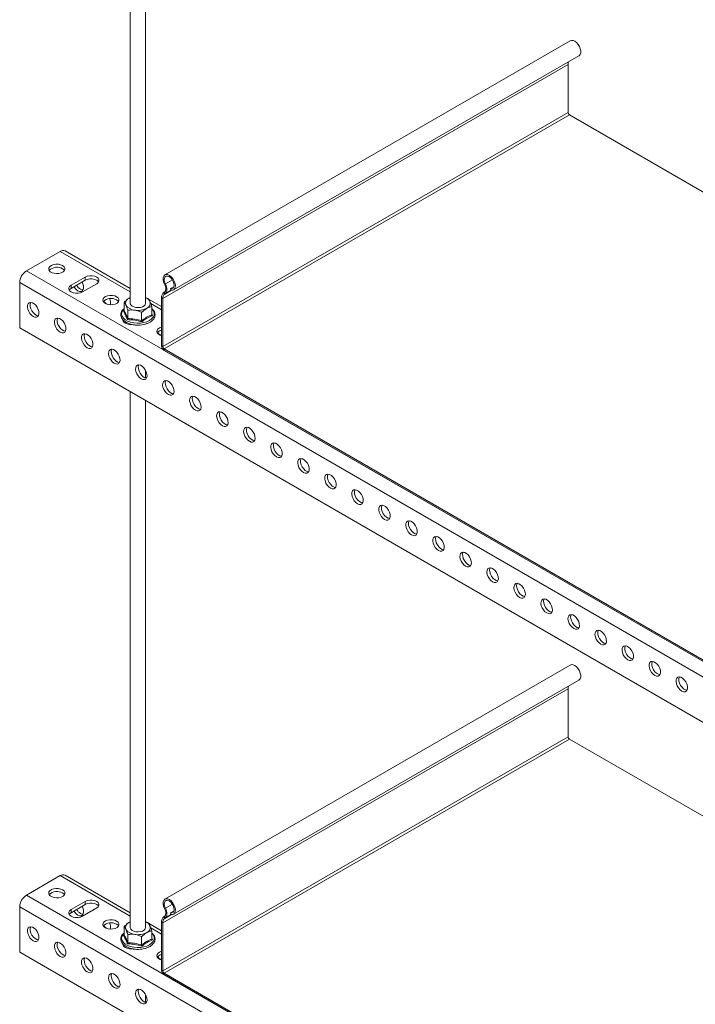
# Model space of a CAD drawing. Header units: millimetres. Extents: x 357 to 1907, y -495 to 2529.
# Tile 3 of 8: x 357 to 711, y 131 to 646. Entities that reach past the tile are written whole.
import ezdxf

# ---------------------------------------------------------------- set-up
doc = ezdxf.new("R2010")
doc.units = ezdxf.units.MM

msp = doc.modelspace()

# ---------------------------------------------------------------- linework, layer by layer
at = {"color": 7, "linetype": 'Continuous', "lineweight": 15}
for p, q in [((415.37, 881.85), (415.37, 497.68)), ((423.37, 497.68), (423.37, 881.85)), ((645.61, 635), (433.48, 512.54)), ((438.03, 504.66), (650.16, 627.12)), ((644.51, 622.63), (432.38, 500.17)), ((644.51, 622.63), (644.51, 597.45)), ((644.51, 597.45), (432.38, 474.99)), ((645.22, 596.22), (433.08, 473.76)), ((645.22, 596.22), (882.06, 459.5)), ((378.71, 524.83), (361.03, 514.62)), ((415.37, 505.36), (381.21, 525.08)), ((926.71, 188.06), (361.03, 514.62)), ((380.83, 514.66), (380.83, 515)), ((391.79, 511.36), (384.36, 507.07)), ((391.79, 511.36), (391.79, 509.73)), ((923.18, 181.94), (357.49, 508.5)), ((357.49, 508.5), (357.49, 484.82)), ((384.36, 505.44), (391.79, 509.73)), ((384.36, 507.07), (384.36, 505.44)), ((390.37, 503.6), (397.8, 507.89)), ((433.28, 507.66), (433.77, 507.84)), ((438.25, 506.39), (436.42, 505.33)), ((436.59, 504.53), (436.42, 505.33)), ((414.77, 500.34), (415.37, 500.64)), ((414.77, 500.34), (415.37, 500.57)), ((424.04, 500.35), (423.37, 500.74)), ((431.74, 495.9), (424.88, 499.87)), ((432.38, 500.17), (431.74, 500.54)), ((431.74, 500.54), (431.74, 475.36)), ((432.38, 500.17), (432.38, 474.99)), ((433.15, 503.39), (432.91, 503.24)), ((432.91, 503.24), (433.37, 502.47)), ((433.61, 502.62), (433.15, 503.39)), ((433.61, 502.62), (433.37, 502.47)), ((412.12, 493.85), (412.12, 498.15)), ((426.62, 491.61), (426.62, 495.91)), ((411.74, 493.5), (412.1, 493.78)), ((414.06, 489.67), (414.06, 493.97)), ((421.31, 488.55), (421.31, 492.85)), ((923.18, 158.26), (357.49, 484.82)), ((416.91, 486.44), (417.11, 486.4)), ((431.74, 475.36), (432.38, 474.99)), ((433.08, 473.76), (854.66, 230.39)), ((433.08, 473.76), (433.08, 473.03)), ((433.08, 473.03), (854.66, 229.66)), ((423.37, 458.56), (423.37, 462.59)), ((415.37, 451.41), (415.37, 171.07)), ((423.37, 171.07), (423.37, 446.79)), ((645.61, 308.38), (433.48, 185.92)), ((438.03, 178.04), (650.16, 300.5)), ((644.51, 296.01), (432.38, 173.55)), ((644.51, 296.01), (644.51, 270.83)), ((644.51, 270.83), (432.38, 148.37)), ((645.22, 269.61), (433.08, 147.15)), ((645.22, 269.61), (882.06, 132.88)), ((378.71, 198.21), (361.03, 188.01)), ((415.37, 178.74), (381.21, 198.46)), ((926.71, -138.56), (361.03, 188.01)), ((380.83, 188.04), (380.83, 188.38)), ((923.18, -144.68), (357.49, 181.88)), ((357.49, 181.88), (357.49, 158.2)), ((391.79, 184.74), (384.36, 180.46)), ((384.36, 178.82), (391.79, 183.11)), ((384.36, 180.46), (384.36, 178.82)), ((390.37, 176.99), (397.8, 181.27)), ((391.79, 184.74), (391.79, 183.11)), ((433.28, 181.04), (433.77, 181.23)), ((433.15, 176.78), (432.91, 176.62)), ((432.91, 176.62), (433.37, 175.85)), ((433.61, 176), (433.15, 176.78)), ((433.61, 176), (433.37, 175.85)), ((438.25, 179.77), (436.42, 178.72)), ((436.59, 177.91), (436.42, 178.72)), ((412.12, 167.24), (412.12, 171.54)), ((414.77, 173.72), (415.37, 174.03)), ((414.77, 173.72), (415.37, 173.95)), ((424.04, 173.73), (423.37, 174.12)), ((431.74, 169.29), (424.88, 173.25)), ((432.38, 173.55), (431.74, 173.92)), ((431.74, 173.92), (431.74, 148.74)), ((432.38, 173.55), (432.38, 148.37)), ((411.74, 166.89), (412.1, 167.16)), ((414.06, 163.05), (414.06, 167.35)), ((421.31, 161.93), (421.31, 166.23)), ((426.62, 165), (426.62, 169.29)), ((416.91, 159.82), (417.11, 159.78)), ((923.18, -168.36), (357.49, 158.2)), ((431.74, 148.74), (432.38, 148.37)), ((433.08, 147.15), (854.66, -96.22)), ((433.08, 147.15), (433.08, 146.41)), ((433.08, 146.41), (854.66, -96.96)), ((423.37, 131.94), (423.37, 135.97))]:
    msp.add_line(p, q, dxfattribs=at)
at = {"color": 8, "linetype": 'Continuous', "lineweight": 15}
for p, q in [((415.37, 503.67), (378.71, 524.83)), ((437.4, 509.94), (433.77, 507.84)), ((436.85, 504.47), (433.37, 502.47)), ((436.83, 504.48), (433.61, 502.62)), ((431.74, 494.21), (426.08, 497.48)), ((426.62, 492.08), (426.99, 491.14)), ((415.37, 177.05), (378.71, 198.21)), ((437.4, 183.32), (433.77, 181.23)), ((436.85, 177.86), (433.37, 175.85)), ((436.83, 177.86), (433.61, 176)), ((431.74, 167.6), (426.08, 170.86)), ((426.62, 165.46), (426.99, 164.53))]:
    msp.add_line(p, q, dxfattribs=at)
at = {"color": 7, "linetype": 'Continuous', "lineweight": 15, "flags": 128}
for points in [[(650.16, 627.12), (650.27, 627.19), (650.78, 627.77), (651.06, 628.61), (651.08, 629.66), (650.84, 630.82), (650.36, 632), (649.69, 633.1), (648.86, 634.04), (647.96, 634.73), (647.05, 635.13), (646.21, 635.2), (645.61, 635)], [(379.94, 517.38), (378.92, 517.81), (377.73, 518.06), (376.46, 518.08), (375.24, 517.89), (374.17, 517.5), (373.34, 516.95), (372.83, 516.28), (372.69, 515.55), (372.93, 514.83), (373.52, 514.19), (374.42, 513.67), (375.54, 513.33), (376.78, 513.19), (378.04, 513.27), (379.2, 513.57), (380.16, 514.04), (380.83, 514.66), (381.16, 515.37), (381.11, 516.1), (380.7, 516.79), (379.94, 517.38)], [(379.94, 515.75), (380.7, 515.16), (380.95, 514.83)], [(397.8, 507.89), (398.58, 508.51), (398.99, 509.24), (398.99, 510.01), (398.58, 510.74), (397.8, 511.36), (396.72, 511.81), (395.46, 512.05), (394.13, 512.05), (392.86, 511.81), (391.79, 511.36)], [(391.79, 509.73), (392.86, 510.18), (394.13, 510.41), (395.46, 510.41), (396.72, 510.18), (397.8, 509.73), (398.58, 509.1), (398.8, 508.81)], [(436.59, 504.53), (437.43, 504.46), (438.13, 504.73), (438.65, 505.31), (438.93, 506.15), (438.95, 507.2), (438.71, 508.36), (438.23, 509.54), (437.55, 510.64), (436.73, 511.58), (435.82, 512.27), (434.92, 512.67), (434.07, 512.74), (433.37, 512.47), (432.86, 511.89), (432.58, 511.04), (432.56, 509.99), (432.8, 508.83), (433.28, 507.66)], [(436.42, 505.33), (437.17, 505.29), (437.78, 505.59), (438.18, 506.19), (438.33, 507.04), (438.22, 508.05), (437.85, 509.12), (437.27, 510.13), (436.54, 510.99), (435.72, 511.6), (434.9, 511.9), (434.18, 511.87), (433.61, 511.5), (433.27, 510.83), (433.17, 509.94), (433.35, 508.91), (433.77, 507.84)], [(384.36, 507.07), (383.58, 506.45), (383.17, 505.72), (383.17, 504.95), (383.58, 504.22), (384.36, 503.6), (385.44, 503.15), (386.7, 502.91), (388.03, 502.91), (389.3, 503.15), (390.37, 503.6)], [(383.36, 504.52), (383.58, 504.82), (384.36, 505.44)], [(387.9, 504.21), (388.78, 503.85), (389.59, 503.84), (390.25, 504.16), (390.7, 504.8), (390.9, 505.69), (390.83, 506.76), (390.5, 507.92), (390.11, 508.76)], [(389.31, 505.03), (390.2, 504.67), (390.61, 504.62)], [(433.28, 507.66), (433.57, 507), (433.78, 506.34), (433.9, 505.69), (433.93, 505.09), (433.86, 504.53), (433.71, 504.06), (433.47, 503.67), (433.15, 503.39)], [(433.77, 507.84), (434.12, 507.04), (434.38, 506.23), (434.53, 505.44), (434.56, 504.69), (434.48, 504.02), (434.3, 503.44), (434, 502.97), (433.61, 502.62)], [(408.23, 501.05), (407.21, 501.49), (406.01, 501.73), (404.75, 501.75), (403.52, 501.57), (402.45, 501.18), (401.62, 500.62), (401.12, 499.95), (400.98, 499.22), (401.21, 498.51), (401.8, 497.86), (402.7, 497.34), (403.82, 497), (405.06, 496.86), (406.32, 496.95), (407.48, 497.24), (408.44, 497.72), (409.12, 498.34), (409.45, 499.04), (409.4, 499.77), (408.98, 500.46), (408.23, 501.05)], [(364.56, 490.74), (365.45, 490.38), (366.26, 490.37), (366.91, 490.69), (367.36, 491.33), (367.56, 492.22), (367.49, 493.29), (367.17, 494.44), (366.61, 495.58), (365.87, 496.59), (365.01, 497.38), (364.12, 497.9), (363.26, 498.09), (362.52, 497.94), (361.96, 497.45), (361.63, 496.68), (361.57, 495.68), (361.77, 494.56), (362.22, 493.4), (362.87, 492.32), (363.68, 491.41), (364.56, 490.74)], [(367.28, 491.15), (366.43, 491.34), (365.53, 491.86), (364.67, 492.65), (363.93, 493.66), (363.38, 494.8), (363.05, 495.95), (362.98, 497.02), (363.18, 497.91), (363.27, 498.09)], [(408.23, 499.42), (408.98, 498.83), (409.23, 498.5)], [(415.37, 497.68), (415.39, 497.43), (415.7, 496.76), (416.33, 496.18), (417.24, 495.73), (418.33, 495.45)], [(418.33, 495.45), (419.51, 495.38), (420.69, 495.51), (421.74, 495.83), (422.58, 496.31), (423.14, 496.92), (423.36, 497.6), (423.37, 497.68)], [(378.71, 482.58), (379.59, 482.22), (380.4, 482.2), (381.06, 482.53), (381.5, 483.16), (381.7, 484.06), (381.64, 485.13), (381.31, 486.28), (380.75, 487.41), (380.01, 488.42), (379.15, 489.22), (378.26, 489.74), (377.4, 489.93), (376.66, 489.77), (376.1, 489.29), (375.78, 488.51), (375.71, 487.52), (375.91, 486.39), (376.36, 485.24), (377.01, 484.16), (377.82, 483.24), (378.71, 482.58)], [(381.42, 482.98), (380.57, 483.17), (379.67, 483.69), (378.82, 484.49), (378.08, 485.5), (377.52, 486.63), (377.19, 487.78), (377.12, 488.85), (377.32, 489.75), (377.41, 489.93)], [(411.4, 489.01), (411.46, 488.63), (411.87, 487.9), (412.65, 487.27), (413.72, 486.82), (414.99, 486.59), (416.12, 486.57)], [(411.65, 488.19), (411.87, 488.49), (411.96, 488.59)], [(431.74, 485.22), (430.74, 484.85), (429.91, 484.29), (429.4, 483.62), (429.26, 482.9), (429.5, 482.18), (430.09, 481.53), (430.98, 481.01), (431.74, 480.76)], [(392.85, 474.41), (393.73, 474.06), (394.54, 474.04), (395.2, 474.36), (395.65, 475), (395.85, 475.89), (395.78, 476.96), (395.45, 478.12), (394.89, 479.25), (394.15, 480.26), (393.3, 481.06), (392.4, 481.57), (391.54, 481.76), (390.8, 481.61), (390.25, 481.12), (389.92, 480.35), (389.85, 479.35), (390.05, 478.23), (390.5, 477.08), (391.16, 475.99), (391.96, 475.08), (392.85, 474.41)], [(395.56, 474.82), (394.71, 475.01), (393.82, 475.53), (392.96, 476.33), (392.22, 477.34), (391.66, 478.47), (391.33, 479.62), (391.27, 480.69), (391.47, 481.58), (391.55, 481.76)], [(406.99, 466.25), (407.88, 465.89), (408.68, 465.87), (409.34, 466.2), (409.79, 466.84), (409.99, 467.73), (409.92, 468.8), (409.59, 469.95), (409.04, 471.08), (408.29, 472.09), (407.44, 472.89), (406.54, 473.41), (405.69, 473.6), (404.95, 473.44), (404.39, 472.96), (404.06, 472.18), (403.99, 471.19), (404.19, 470.07), (404.64, 468.91), (405.3, 467.83), (406.11, 466.91), (406.99, 466.25)], [(409.7, 466.66), (408.85, 466.85), (407.96, 467.36), (407.1, 468.16), (406.36, 469.17), (405.8, 470.3), (405.48, 471.46), (405.41, 472.53), (405.61, 473.42), (405.69, 473.6)], [(421.13, 458.09), (422.02, 457.73), (422.83, 457.71), (423.48, 458.04), (423.93, 458.67), (424.13, 459.57), (424.06, 460.64), (423.74, 461.79), (423.18, 462.92), (422.44, 463.93), (421.58, 464.73), (420.69, 465.25), (419.83, 465.43), (419.09, 465.28), (418.53, 464.79), (418.2, 464.02), (418.14, 463.03), (418.34, 461.9), (418.78, 460.75), (419.44, 459.67), (420.25, 458.75), (421.13, 458.09)], [(423.84, 458.49), (423, 458.68), (422.1, 459.2), (421.24, 460), (420.5, 461.01), (419.94, 462.14), (419.62, 463.29), (419.55, 464.36), (419.75, 465.25), (419.84, 465.43)], [(435.28, 449.92), (436.16, 449.56), (436.97, 449.55), (437.62, 449.87), (438.07, 450.51), (438.27, 451.4), (438.21, 452.47), (437.88, 453.62), (437.32, 454.76), (436.58, 455.77), (435.72, 456.56), (434.83, 457.08), (433.97, 457.27), (433.23, 457.12), (432.67, 456.63), (432.35, 455.85), (432.28, 454.86), (432.48, 453.74), (432.93, 452.58), (433.58, 451.5), (434.39, 450.59), (435.28, 449.92)], [(437.99, 450.33), (437.14, 450.52), (436.24, 451.03), (435.39, 451.83), (434.65, 452.84), (434.09, 453.97), (433.76, 455.13), (433.69, 456.2), (433.89, 457.09), (433.98, 457.27)], [(449.42, 441.76), (450.3, 441.4), (451.11, 441.38), (451.77, 441.71), (452.21, 442.34), (452.41, 443.24), (452.35, 444.31), (452.02, 445.46), (451.46, 446.59), (450.72, 447.6), (449.87, 448.4), (448.97, 448.92), (448.11, 449.11), (447.37, 448.95), (446.81, 448.46), (446.49, 447.69), (446.42, 446.7), (446.62, 445.57), (447.07, 444.42), (447.72, 443.34), (448.53, 442.42), (449.42, 441.76)], [(452.13, 442.16), (451.28, 442.35), (450.38, 442.87), (449.53, 443.67), (448.79, 444.68), (448.23, 445.81), (447.9, 446.96), (447.83, 448.03), (448.03, 448.93), (448.12, 449.11)], [(463.56, 433.59), (464.45, 433.24), (465.25, 433.22), (465.91, 433.54), (466.36, 434.18), (466.56, 435.07), (466.49, 436.14), (466.16, 437.3), (465.6, 438.43), (464.86, 439.44), (464.01, 440.24), (463.11, 440.75), (462.26, 440.94), (461.52, 440.79), (460.96, 440.3), (460.63, 439.53), (460.56, 438.53), (460.76, 437.41), (461.21, 436.26), (461.87, 435.17), (462.67, 434.26), (463.56, 433.59)], [(466.27, 434), (465.42, 434.19), (464.53, 434.71), (463.67, 435.51), (462.93, 436.52), (462.37, 437.65), (462.04, 438.8), (461.98, 439.87), (462.18, 440.76), (462.26, 440.94)], [(477.7, 425.43), (478.59, 425.07), (479.39, 425.05), (480.05, 425.38), (480.5, 426.02), (480.7, 426.91), (480.63, 427.98), (480.3, 429.13), (479.75, 430.26), (479.01, 431.27), (478.15, 432.07), (477.25, 432.59), (476.4, 432.78), (475.66, 432.62), (475.1, 432.14), (474.77, 431.36), (474.7, 430.37), (474.9, 429.25), (475.35, 428.09), (476.01, 427.01), (476.82, 426.09), (477.7, 425.43)], [(480.41, 425.84), (479.56, 426.03), (478.67, 426.54), (477.81, 427.34), (477.07, 428.35), (476.51, 429.48), (476.19, 430.63), (476.12, 431.7), (476.32, 432.6), (476.41, 432.78)], [(491.84, 417.26), (492.73, 416.91), (493.54, 416.89), (494.19, 417.21), (494.64, 417.85), (494.84, 418.75), (494.77, 419.82), (494.45, 420.97), (493.89, 422.1), (493.15, 423.11), (492.29, 423.91), (491.4, 424.43), (490.54, 424.61), (489.8, 424.46), (489.24, 423.97), (488.91, 423.2), (488.85, 422.21), (489.05, 421.08), (489.49, 419.93), (490.15, 418.84), (490.96, 417.93), (491.84, 417.26)], [(494.55, 417.67), (493.71, 417.86), (492.81, 418.38), (491.95, 419.18), (491.21, 420.19), (490.66, 421.32), (490.33, 422.47), (490.26, 423.54), (490.46, 424.43), (490.55, 424.61)], [(505.99, 409.1), (506.87, 408.74), (507.68, 408.73), (508.34, 409.05), (508.78, 409.69), (508.98, 410.58), (508.92, 411.65), (508.59, 412.8), (508.03, 413.93), (507.29, 414.94), (506.43, 415.74), (505.54, 416.26), (504.68, 416.45), (503.94, 416.29), (503.38, 415.81), (503.06, 415.03), (502.99, 414.04), (503.19, 412.92), (503.64, 411.76), (504.29, 410.68), (505.1, 409.77), (505.99, 409.1)], [(508.7, 409.51), (507.85, 409.7), (506.95, 410.21), (506.1, 411.01), (505.36, 412.02), (504.8, 413.15), (504.47, 414.31), (504.4, 415.38), (504.6, 416.27), (504.69, 416.45)], [(520.13, 400.94), (521.01, 400.58), (521.82, 400.56), (522.48, 400.89), (522.93, 401.52), (523.12, 402.42), (523.06, 403.49), (522.73, 404.64), (522.17, 405.77), (521.43, 406.78), (520.58, 407.58), (519.68, 408.1), (518.82, 408.29), (518.08, 408.13), (517.53, 407.64), (517.2, 406.87), (517.13, 405.88), (517.33, 404.75), (517.78, 403.6), (518.44, 402.52), (519.24, 401.6), (520.13, 400.94)], [(522.84, 401.34), (521.99, 401.53), (521.09, 402.05), (520.24, 402.85), (519.5, 403.86), (518.94, 404.99), (518.61, 406.14), (518.55, 407.21), (518.74, 408.11), (518.83, 408.29)], [(534.27, 392.77), (535.16, 392.42), (535.96, 392.4), (536.62, 392.72), (537.07, 393.36), (537.27, 394.25), (537.2, 395.32), (536.87, 396.48), (536.31, 397.61), (535.57, 398.62), (534.72, 399.42), (533.82, 399.93), (532.97, 400.12), (532.23, 399.97), (531.67, 399.48), (531.34, 398.71), (531.27, 397.71), (531.47, 396.59), (531.92, 395.44), (532.58, 394.35), (533.38, 393.44), (534.27, 392.77)], [(536.98, 393.18), (536.13, 393.37), (535.24, 393.89), (534.38, 394.69), (533.64, 395.7), (533.08, 396.83), (532.75, 397.98), (532.69, 399.05), (532.89, 399.94), (532.97, 400.12)], [(548.41, 384.61), (549.3, 384.25), (550.11, 384.23), (550.76, 384.56), (551.21, 385.2), (551.41, 386.09), (551.34, 387.16), (551.01, 388.31), (550.46, 389.44), (549.72, 390.45), (548.86, 391.25), (547.96, 391.77), (547.11, 391.96), (546.37, 391.8), (545.81, 391.32), (545.48, 390.54), (545.42, 389.55), (545.61, 388.43), (546.06, 387.27), (546.72, 386.19), (547.53, 385.27), (548.41, 384.61)], [(551.12, 385.02), (550.27, 385.2), (549.38, 385.72), (548.52, 386.52), (547.78, 387.53), (547.22, 388.66), (546.9, 389.81), (546.83, 390.88), (547.03, 391.78), (547.12, 391.96)], [(562.55, 376.44), (563.44, 376.09), (564.25, 376.07), (564.9, 376.39), (565.35, 377.03), (565.55, 377.93), (565.48, 379), (565.16, 380.15), (564.6, 381.28), (563.86, 382.29), (563, 383.09), (562.11, 383.6), (561.25, 383.79), (560.51, 383.64), (559.95, 383.15), (559.62, 382.38), (559.56, 381.39), (559.76, 380.26), (560.2, 379.11), (560.86, 378.02), (561.67, 377.11), (562.55, 376.44)], [(565.27, 376.85), (564.42, 377.04), (563.52, 377.56), (562.66, 378.36), (561.92, 379.37), (561.37, 380.5), (561.04, 381.65), (560.97, 382.72), (561.17, 383.61), (561.26, 383.79)], [(576.7, 368.28), (577.58, 367.92), (578.39, 367.91), (579.05, 368.23), (579.49, 368.87), (579.69, 369.76), (579.63, 370.83), (579.3, 371.98), (578.74, 373.11), (578, 374.12), (577.14, 374.92), (576.25, 375.44), (575.39, 375.63), (574.65, 375.47), (574.09, 374.99), (573.77, 374.21), (573.7, 373.22), (573.9, 372.1), (574.35, 370.94), (575, 369.86), (575.81, 368.95), (576.7, 368.28)], [(579.41, 368.69), (578.56, 368.88), (577.66, 369.39), (576.81, 370.19), (576.07, 371.2), (575.51, 372.33), (575.18, 373.49), (575.11, 374.56), (575.31, 375.45), (575.4, 375.63)], [(590.84, 360.12), (591.72, 359.76), (592.53, 359.74), (593.19, 360.07), (593.64, 360.7), (593.84, 361.6), (593.77, 362.67), (593.44, 363.82), (592.88, 364.95), (592.14, 365.96), (591.29, 366.76), (590.39, 367.28), (589.53, 367.47), (588.79, 367.31), (588.24, 366.82), (587.91, 366.05), (587.84, 365.06), (588.04, 363.93), (588.49, 362.78), (589.15, 361.7), (589.95, 360.78), (590.84, 360.12)], [(593.55, 360.52), (592.7, 360.71), (591.81, 361.23), (590.95, 362.03), (590.21, 363.04), (589.65, 364.17), (589.32, 365.32), (589.26, 366.39), (589.46, 367.29), (589.54, 367.47)], [(604.98, 351.95), (605.87, 351.59), (606.67, 351.58), (607.33, 351.9), (607.78, 352.54), (607.98, 353.43), (607.91, 354.5), (607.58, 355.66), (607.02, 356.79), (606.28, 357.8), (605.43, 358.6), (604.53, 359.11), (603.68, 359.3), (602.94, 359.15), (602.38, 358.66), (602.05, 357.89), (601.98, 356.89), (602.18, 355.77), (602.63, 354.61), (603.29, 353.53), (604.1, 352.62), (604.98, 351.95)], [(607.69, 352.36), (606.84, 352.55), (605.95, 353.07), (605.09, 353.86), (604.35, 354.87), (603.79, 356.01), (603.47, 357.16), (603.4, 358.23), (603.6, 359.12), (603.68, 359.3)], [(619.12, 343.79), (620.01, 343.43), (620.82, 343.41), (621.47, 343.74), (621.92, 344.38), (622.12, 345.27), (622.05, 346.34), (621.73, 347.49), (621.17, 348.62), (620.43, 349.63), (619.57, 350.43), (618.68, 350.95), (617.82, 351.14), (617.08, 350.98), (616.52, 350.5), (616.19, 349.72), (616.13, 348.73), (616.33, 347.61), (616.77, 346.45), (617.43, 345.37), (618.24, 344.45), (619.12, 343.79)], [(621.83, 344.2), (620.99, 344.38), (620.09, 344.9), (619.23, 345.7), (618.49, 346.71), (617.93, 347.84), (617.61, 348.99), (617.54, 350.06), (617.74, 350.96), (617.83, 351.14)], [(633.27, 335.62), (634.15, 335.27), (634.96, 335.25), (635.61, 335.57), (636.06, 336.21), (636.26, 337.1), (636.2, 338.17), (635.87, 339.33), (635.31, 340.46), (634.57, 341.47), (633.71, 342.27), (632.82, 342.78), (631.96, 342.97), (631.22, 342.82), (630.66, 342.33), (630.34, 341.56), (630.27, 340.56), (630.47, 339.44), (630.92, 338.29), (631.57, 337.2), (632.38, 336.29), (633.27, 335.62)], [(635.98, 336.03), (635.13, 336.22), (634.23, 336.74), (633.38, 337.54), (632.64, 338.55), (632.08, 339.68), (631.75, 340.83), (631.68, 341.9), (631.88, 342.79), (631.97, 342.97)], [(647.41, 327.46), (648.29, 327.1), (649.1, 327.09), (649.76, 327.41), (650.2, 328.05), (650.4, 328.94), (650.34, 330.01), (650.01, 331.16), (649.45, 332.29), (648.71, 333.3), (647.86, 334.1), (646.96, 334.62), (646.1, 334.81), (645.36, 334.65), (644.8, 334.17), (644.48, 333.39), (644.41, 332.4), (644.61, 331.28), (645.06, 330.12), (645.71, 329.04), (646.52, 328.13), (647.41, 327.46)], [(650.12, 327.87), (649.27, 328.06), (648.37, 328.57), (647.52, 329.37), (646.78, 330.38), (646.22, 331.51), (645.89, 332.67), (645.82, 333.74), (646.02, 334.63), (646.11, 334.81)], [(661.55, 319.3), (662.44, 318.94), (663.24, 318.92), (663.9, 319.25), (664.35, 319.88), (664.55, 320.78), (664.48, 321.85), (664.15, 323), (663.59, 324.13), (662.85, 325.14), (662, 325.94), (661.1, 326.46), (660.25, 326.65), (659.51, 326.49), (658.95, 326), (658.62, 325.23), (658.55, 324.24), (658.75, 323.11), (659.2, 321.96), (659.86, 320.88), (660.66, 319.96), (661.55, 319.3)], [(664.26, 319.7), (663.41, 319.89), (662.52, 320.41), (661.66, 321.21), (660.92, 322.22), (660.36, 323.35), (660.03, 324.5), (659.97, 325.57), (660.17, 326.47), (660.25, 326.65)], [(675.69, 311.13), (676.58, 310.77), (677.38, 310.76), (678.04, 311.08), (678.49, 311.72), (678.69, 312.61), (678.62, 313.68), (678.29, 314.83), (677.74, 315.97), (677, 316.98), (676.14, 317.77), (675.24, 318.29), (674.39, 318.48), (673.65, 318.33), (673.09, 317.84), (672.76, 317.07), (672.69, 316.07), (672.89, 314.95), (673.34, 313.79), (674, 312.71), (674.81, 311.8), (675.69, 311.13)], [(678.4, 311.54), (677.55, 311.73), (676.66, 312.25), (675.8, 313.04), (675.06, 314.05), (674.5, 315.19), (674.18, 316.34), (674.11, 317.41), (674.31, 318.3), (674.39, 318.48)], [(689.83, 302.97), (690.72, 302.61), (691.53, 302.59), (692.18, 302.92), (692.63, 303.56), (692.83, 304.45), (692.76, 305.52), (692.44, 306.67), (691.88, 307.8), (691.14, 308.81), (690.28, 309.61), (689.39, 310.13), (688.53, 310.32), (687.79, 310.16), (687.23, 309.68), (686.9, 308.9), (686.84, 307.91), (687.04, 306.78), (687.48, 305.63), (688.14, 304.55), (688.95, 303.63), (689.83, 302.97)], [(692.54, 303.38), (691.7, 303.56), (690.8, 304.08), (689.94, 304.88), (689.2, 305.89), (688.65, 307.02), (688.32, 308.17), (688.25, 309.24), (688.45, 310.14), (688.54, 310.32)], [(650.16, 300.5), (650.27, 300.57), (650.78, 301.15), (651.06, 302), (651.08, 303.04), (650.84, 304.2), (650.36, 305.38), (649.69, 306.48), (648.86, 307.42), (647.96, 308.12), (647.05, 308.51), (646.21, 308.58), (645.61, 308.38)], [(703.98, 294.8), (704.86, 294.45), (705.67, 294.43), (706.33, 294.75), (706.77, 295.39), (706.97, 296.28), (706.91, 297.35), (706.58, 298.51), (706.02, 299.64), (705.28, 300.65), (704.42, 301.45), (703.53, 301.96), (702.67, 302.15), (701.93, 302), (701.37, 301.51), (701.05, 300.74), (700.98, 299.74), (701.18, 298.62), (701.63, 297.47), (702.28, 296.38), (703.09, 295.47), (703.98, 294.8)], [(706.69, 295.21), (705.84, 295.4), (704.94, 295.92), (704.09, 296.72), (703.35, 297.73), (702.79, 298.86), (702.46, 300.01), (702.39, 301.08), (702.59, 301.97), (702.68, 302.15)], [(379.94, 190.76), (378.92, 191.2), (377.73, 191.44), (376.46, 191.47), (375.24, 191.28), (374.17, 190.89), (373.34, 190.33), (372.83, 189.66), (372.69, 188.94), (372.93, 188.22), (373.52, 187.57), (374.42, 187.05), (375.54, 186.71), (376.78, 186.58), (378.04, 186.66), (379.2, 186.95), (380.16, 187.43), (380.83, 188.05), (381.16, 188.75), (381.11, 189.48), (380.7, 190.17), (379.94, 190.76)], [(379.94, 189.13), (380.7, 188.54), (380.95, 188.21)], [(436.59, 177.91), (437.43, 177.84), (438.13, 178.11), (438.65, 178.69), (438.93, 179.54), (438.95, 180.58), (438.71, 181.74), (438.23, 182.92), (437.55, 184.02), (436.73, 184.96), (435.82, 185.66), (434.92, 186.05), (434.07, 186.12), (433.37, 185.85), (432.86, 185.27), (432.58, 184.42), (432.56, 183.38), (432.8, 182.22), (433.28, 181.04)], [(384.36, 180.46), (383.58, 179.84), (383.17, 179.11), (383.17, 178.34), (383.58, 177.61), (384.36, 176.99), (385.44, 176.54), (386.7, 176.3), (388.03, 176.3), (389.3, 176.54), (390.37, 176.99)], [(387.9, 177.6), (388.78, 177.24), (389.59, 177.22), (390.25, 177.55), (390.7, 178.18), (390.9, 179.08), (390.83, 180.15), (390.5, 181.3), (390.11, 182.14)], [(397.8, 181.27), (398.58, 181.89), (398.99, 182.62), (398.99, 183.39), (398.58, 184.12), (397.8, 184.74), (396.72, 185.19), (395.46, 185.43), (394.13, 185.43), (392.86, 185.19), (391.79, 184.74)], [(391.79, 183.11), (392.86, 183.56), (394.13, 183.8), (395.46, 183.8), (396.72, 183.56), (397.8, 183.11), (398.58, 182.49), (398.8, 182.19)], [(433.28, 181.04), (433.57, 180.38), (433.78, 179.72), (433.9, 179.08), (433.93, 178.47), (433.86, 177.92), (433.71, 177.44), (433.47, 177.06), (433.15, 176.78)], [(436.42, 178.72), (437.17, 178.67), (437.78, 178.97), (438.18, 179.57), (438.33, 180.42), (438.22, 181.43), (437.85, 182.5), (437.27, 183.51), (436.54, 184.37), (435.72, 184.98), (434.9, 185.29), (434.18, 185.25), (433.61, 184.88), (433.27, 184.22), (433.17, 183.32), (433.35, 182.29), (433.77, 181.23)], [(433.77, 181.23), (434.12, 180.42), (434.38, 179.61), (434.53, 178.82), (434.56, 178.08), (434.48, 177.4), (434.3, 176.82), (434, 176.35), (433.61, 176)], [(383.36, 177.9), (383.58, 178.2), (384.36, 178.82)], [(389.31, 178.41), (390.2, 178.06), (390.61, 178)], [(364.56, 164.13), (365.45, 163.77), (366.26, 163.75), (366.91, 164.08), (367.36, 164.71), (367.56, 165.61), (367.49, 166.68), (367.17, 167.83), (366.61, 168.96), (365.87, 169.97), (365.01, 170.77), (364.12, 171.29), (363.26, 171.47), (362.52, 171.32), (361.96, 170.83), (361.63, 170.06), (361.57, 169.07), (361.77, 167.94), (362.22, 166.79), (362.87, 165.71), (363.68, 164.79), (364.56, 164.13)], [(367.28, 164.53), (366.43, 164.72), (365.53, 165.24), (364.67, 166.04), (363.93, 167.05), (363.38, 168.18), (363.05, 169.33), (362.98, 170.4), (363.18, 171.29), (363.27, 171.47)], [(408.23, 174.44), (407.21, 174.87), (406.01, 175.11), (404.75, 175.14), (403.52, 174.95), (402.45, 174.56), (401.62, 174.01), (401.12, 173.34), (400.98, 172.61), (401.21, 171.89), (401.8, 171.24), (402.7, 170.73), (403.82, 170.38), (405.06, 170.25), (406.32, 170.33), (407.48, 170.62), (408.44, 171.1), (409.12, 171.72), (409.45, 172.43), (409.4, 173.16), (408.98, 173.85), (408.23, 174.44)], [(408.23, 172.8), (408.98, 172.21), (409.23, 171.88)], [(415.37, 171.07), (415.39, 170.81), (415.7, 170.15), (416.33, 169.56), (417.24, 169.11), (418.33, 168.84)], [(418.33, 168.84), (419.51, 168.76), (420.69, 168.89), (421.74, 169.21), (422.58, 169.7), (423.14, 170.31), (423.36, 170.98), (423.37, 171.07)], [(378.71, 155.96), (379.59, 155.6), (380.4, 155.59), (381.06, 155.91), (381.5, 156.55), (381.7, 157.44), (381.64, 158.51), (381.31, 159.66), (380.75, 160.8), (380.01, 161.81), (379.15, 162.6), (378.26, 163.12), (377.4, 163.31), (376.66, 163.16), (376.1, 162.67), (375.78, 161.89), (375.71, 160.9), (375.91, 159.78), (376.36, 158.62), (377.01, 157.54), (377.82, 156.63), (378.71, 155.96)], [(381.42, 156.37), (380.57, 156.56), (379.67, 157.07), (378.82, 157.87), (378.08, 158.88), (377.52, 160.01), (377.19, 161.17), (377.12, 162.24), (377.32, 163.13), (377.41, 163.31)], [(411.4, 162.39), (411.46, 162.01), (411.87, 161.28), (412.65, 160.66), (413.72, 160.21), (414.99, 159.97), (416.12, 159.95)], [(411.65, 161.58), (411.87, 161.87), (411.96, 161.97)], [(392.85, 147.8), (393.73, 147.44), (394.54, 147.42), (395.2, 147.75), (395.65, 148.38), (395.85, 149.28), (395.78, 150.35), (395.45, 151.5), (394.89, 152.63), (394.15, 153.64), (393.3, 154.44), (392.4, 154.96), (391.54, 155.15), (390.8, 154.99), (390.25, 154.5), (389.92, 153.73), (389.85, 152.74), (390.05, 151.61), (390.5, 150.46), (391.16, 149.38), (391.96, 148.46), (392.85, 147.8)], [(395.56, 148.2), (394.71, 148.39), (393.82, 148.91), (392.96, 149.71), (392.22, 150.72), (391.66, 151.85), (391.33, 153), (391.27, 154.07), (391.47, 154.97), (391.55, 155.15)], [(431.74, 158.6), (430.74, 158.23), (429.91, 157.68), (429.4, 157.01), (429.26, 156.28), (429.5, 155.56), (430.09, 154.92), (430.98, 154.4), (431.74, 154.14)], [(406.99, 139.63), (407.88, 139.28), (408.68, 139.26), (409.34, 139.58), (409.79, 140.22), (409.99, 141.11), (409.92, 142.18), (409.59, 143.34), (409.04, 144.47), (408.29, 145.48), (407.44, 146.28), (406.54, 146.79), (405.69, 146.98), (404.95, 146.83), (404.39, 146.34), (404.06, 145.57), (403.99, 144.57), (404.19, 143.45), (404.64, 142.3), (405.3, 141.21), (406.11, 140.3), (406.99, 139.63)], [(409.7, 140.04), (408.85, 140.23), (407.96, 140.75), (407.1, 141.55), (406.36, 142.56), (405.8, 143.69), (405.48, 144.84), (405.41, 145.91), (405.61, 146.8), (405.69, 146.98)], [(421.13, 131.47), (422.02, 131.11), (422.83, 131.09), (423.48, 131.42), (423.93, 132.06), (424.13, 132.95), (424.06, 134.02), (423.74, 135.17), (423.18, 136.3), (422.44, 137.31), (421.58, 138.11), (420.69, 138.63), (419.83, 138.82), (419.09, 138.66), (418.53, 138.18), (418.2, 137.4), (418.14, 136.41), (418.34, 135.29), (418.78, 134.13), (419.44, 133.05), (420.25, 132.13), (421.13, 131.47)], [(423.84, 131.88), (423, 132.07), (422.1, 132.58), (421.24, 133.38), (420.5, 134.39), (419.94, 135.52), (419.62, 136.67), (419.55, 137.74), (419.75, 138.64), (419.84, 138.82)]]:
    msp.add_lwpolyline(points, dxfattribs=at)
at = {"color": 8, "linetype": 'Continuous', "lineweight": 15, "flags": 128}
for points in [[(412.12, 494.74), (411.39, 493.9), (410.93, 492.9), (410.83, 491.87), (411.11, 490.86), (411.75, 489.89), (412.73, 489.03), (413.99, 488.3), (415.49, 487.74), (417.15, 487.37)], [(417.15, 487.37), (418.92, 487.21), (420.7, 487.26), (422.43, 487.53), (424.02, 488), (425.41, 488.65), (426.53, 489.45), (427.34, 490.36), (427.8, 491.36), (427.9, 492.39), (427.62, 493.41), (426.98, 494.37), (426.57, 494.78)], [(412.12, 168.13), (411.39, 167.28), (410.93, 166.29), (410.83, 165.26), (411.11, 164.24), (411.75, 163.28), (412.73, 162.41), (413.99, 161.68), (415.49, 161.12), (417.15, 160.75)], [(417.15, 160.75), (418.92, 160.59), (420.7, 160.64), (422.43, 160.91), (424.02, 161.38), (425.41, 162.03), (426.53, 162.83), (427.34, 163.75), (427.8, 164.74), (427.9, 165.77), (427.62, 166.79), (426.98, 167.75), (426.57, 168.17)]]:
    msp.add_lwpolyline(points, dxfattribs=at)
at = {"color": 7, "linetype": 'Continuous', "lineweight": 15}
for centre, radius, start, end in [((648.06, 622.7), 3.55, 158.5497, 181.1237), ((646.04, 597.52), 1.54, 182.606, 237.394), ((380.17, 522.78), 2.52, 65.6947, 125.6153), ((377.03, 510.74), 5.79, 59.8421, 135.0788), ((365.17, 508.15), 7.68, 122.6059, 177.3945), ((391.18, 509.44), 6.17, 210.5234, 237.8924), ((392.59, 510.26), 6.17, 210.5234, 237.8924), ((405.32, 494.41), 5.79, 59.8421, 135.0783), ((400.07, 497.87), 4.95, 348.2875, 26.719), ((415.78, 497.67), 2.86, 110.7433, 199.46), ((421.8, 496.55), 4.38, 28.724, 69.1089), ((434.8, 500.82), 3.07, 128.0093, 185.2563), ((434.98, 500.41), 2.61, 128.0091, 185.2565), ((407.01, 502.29), 6.5, 211.8803, 230.3582), ((418.04, 499.98), 5.93, 213.4386, 266.5668), ((419.38, 503.89), 9.98, 260.2286, 297.3573), ((422.95, 497.7), 2.86, 290.7416, 19.4613), ((432.42, 480.03), 3.62, 100.8379, 143.7097), ((435.29, 485.96), 6.51, 211.8813, 230.358), ((434.66, 475.49), 2.92, 182.6045, 237.3955), ((433.91, 475.06), 1.54, 182.606, 237.394), ((648.06, 296.08), 3.55, 158.5508, 181.1231), ((646.04, 270.9), 1.54, 182.6054, 237.3946), ((380.17, 196.17), 2.51, 65.6932, 125.6169), ((365.17, 181.53), 7.68, 122.6055, 177.3946), ((377.03, 184.12), 5.79, 59.8421, 135.0788), ((392.59, 183.64), 6.17, 210.5226, 237.8932), ((391.18, 182.82), 6.17, 210.5226, 237.8932), ((434.8, 174.2), 3.07, 128.0103, 185.2559), ((434.98, 173.79), 2.61, 128.0084, 185.2572), ((405.32, 167.79), 5.79, 59.8421, 135.0783), ((407.01, 175.67), 6.5, 211.8795, 230.3585), ((400.07, 171.26), 4.95, 348.2881, 26.7184), ((415.78, 171.05), 2.86, 110.7433, 199.46), ((418.04, 173.37), 5.93, 213.4386, 266.5668), ((421.8, 169.94), 4.38, 28.724, 69.1089), ((422.95, 171.09), 2.86, 290.7416, 19.4613), ((419.38, 177.28), 9.98, 260.2286, 297.3573), ((432.42, 153.41), 3.62, 100.8379, 143.7097), ((435.29, 159.34), 6.51, 211.8806, 230.3583), ((434.66, 148.87), 2.92, 182.6044, 237.3951), ((433.91, 148.44), 1.54, 182.6054, 237.3946)]:
    msp.add_arc(centre, radius, start, end, dxfattribs=at)
for points, knots in [([(412.12, 498.15), (412.49, 498.52), (413.24, 499.27), (414.15, 499.97), (414.66, 500.27), (414.77, 500.34)], [0, 0, 0, 0, 0.434801, 0.87985, 1, 1, 1, 1]), ([(423.37, 500.58), (423.72, 500.48), (424.17, 500.34), (424.59, 500.14), (424.67, 500.1)], [0, 0, 0, 0, 0.800327, 1, 1, 1, 1]), ([(424.67, 500.1), (424.81, 499.96), (425.08, 499.68), (425.42, 499.13), (425.6, 498.74), (425.64, 498.66)], [0, 0, 0, 0, 0.434799, 0.879856, 1, 1, 1, 1]), ([(413.09, 496.71), (412.83, 497.18), (412.5, 497.8), (412.19, 498.09), (412.12, 498.15)], [0, 0, 0, 0, 0.769007, 1, 1, 1, 1]), ([(414.06, 493.97), (413.92, 494.42), (413.65, 495.33), (413.31, 496.21), (413.13, 496.63), (413.09, 496.71)], [0, 0, 0, 0, 0.434795, 0.879839, 1, 1, 1, 1]), ([(419.42, 486.24), (419.5, 486.24), (420.14, 486.21), (421.34, 486.34), (422.95, 486.64), (424.43, 487.13), (425.75, 487.78), (426.84, 488.58), (427.67, 489.52), (428.19, 490.54), (428.37, 491.61), (428.22, 492.66), (427.75, 493.64), (427.3, 494.28), (426.96, 494.55), (426.95, 494.56)], [0, 0, 0, 0, 0.013019, 0.103547, 0.194193, 0.285085, 0.376359, 0.468075, 0.559881, 0.650524, 0.738539, 0.824155, 0.90929, 0.99596, 1, 1, 1, 1]), ([(423.96, 495.03), (423.26, 494.55), (422.35, 493.91), (421.5, 493.05), (421.31, 492.85)], [0, 0, 0, 0, 0.769009, 1, 1, 1, 1]), ([(426.62, 495.91), (426.24, 495.85), (425.49, 495.73), (424.58, 495.38), (424.07, 495.09), (423.96, 495.03)], [0, 0, 0, 0, 0.4347973, 0.879843, 1, 1, 1, 1]), ([(425.64, 498.66), (425.9, 498.02), (426.23, 497.2), (426.54, 496.15), (426.62, 495.91)], [0, 0, 0, 0, 0.769007, 1, 1, 1, 1]), ([(411.78, 494.53), (411.71, 494.47), (411.3, 494.13), (410.82, 493.38), (410.42, 492.34), (410.38, 491.27), (410.66, 490.24), (411.24, 489.29), (412.09, 488.42), (413.19, 487.66), (414.53, 487.04), (415.8, 486.64), (416.62, 486.49), (416.91, 486.44)], [0, 0, 0, 0, 0.023309, 0.128952, 0.232494, 0.332756, 0.431159, 0.52988, 0.631052, 0.734667, 0.839445, 0.944297, 1, 1, 1, 1]), ([(412.12, 493.85), (412.11, 493.81), (412.1, 493.73), (412.02, 493.62), (411.9, 493.54), (411.79, 493.51), (411.74, 493.5), (411.74, 493.5)], [0, 0, 0, 0, 0.236193, 0.471377, 0.732448, 0.993183, 1, 1, 1, 1]), ([(413.78, 489.1), (413.7, 489.32), (413.31, 490.43), (412.63, 492.07), (412.01, 493.06), (411.74, 493.5)], [0, 0, 0, 0, 0.120964, 0.606826, 1, 1, 1, 1]), ([(412.12, 493.85), (412.43, 493.31), (413.08, 492.19), (413.73, 490.52), (414.06, 489.67)], [0, 0, 0, 0, 0.492171, 1, 1, 1, 1]), ([(414.06, 489.67), (414.05, 489.62), (414.05, 489.53), (413.99, 489.38), (413.9, 489.23), (413.82, 489.14), (413.78, 489.1), (413.78, 489.1)], [0, 0, 0, 0, 0.236194, 0.47139, 0.732422, 0.993137, 1, 1, 1, 1]), ([(414.06, 493.97), (414.36, 494.02), (415.52, 494.22), (416.77, 494.13), (417.68, 494.06)], [0, 0, 0, 0, 0.263903, 1, 1, 1, 1]), ([(414.06, 489.67), (415.25, 489.62), (417.66, 489.53), (420.08, 488.88), (421.31, 488.55)], [0, 0, 0, 0, 0.492171, 1, 1, 1, 1]), ([(417.68, 494.06), (417.84, 494.03), (418.99, 493.84), (420.22, 493.38), (421.22, 492.89), (421.31, 492.85)], [0, 0, 0, 0, 0.127947, 0.927361, 1, 1, 1, 1]), ([(421.31, 488.55), (422.18, 489.19), (423.95, 490.49), (425.72, 491.23), (426.62, 491.61)], [0, 0, 0, 0, 0.49217, 1, 1, 1, 1]), ([(426.99, 491.14), (426.77, 491.06), (425.64, 490.65), (423.75, 489.71), (422.13, 488.48), (421.41, 487.92)], [0, 0, 0, 0, 0.120964, 0.606826, 1, 1, 1, 1]), ([(426.99, 491.14), (426.99, 491.15), (426.94, 491.17), (426.83, 491.23), (426.71, 491.35), (426.63, 491.48), (426.62, 491.57), (426.62, 491.61)], [0, 0, 0, 0, 0.006868, 0.267601, 0.528614, 0.763796, 1, 1, 1, 1]), ([(421.41, 487.92), (421.11, 488.02), (419.58, 488.49), (417.01, 489.04), (414.78, 489.08), (413.78, 489.1)], [0, 0, 0, 0, 0.120962, 0.606823, 1, 1, 1, 1]), ([(417.11, 486.4), (417.4, 486.36), (418.16, 486.25), (418.94, 486.25), (419.42, 486.24)], [0, 0, 0, 0, 0.381449, 1, 1, 1, 1]), ([(421.31, 488.55), (421.31, 488.5), (421.31, 488.41), (421.33, 488.24), (421.37, 488.08), (421.39, 487.97), (421.41, 487.92), (421.41, 487.92)], [0, 0, 0, 0, 0.236199, 0.471376, 0.732384, 0.993112, 1, 1, 1, 1]), ([(412.12, 171.54), (412.49, 171.91), (413.24, 172.66), (414.15, 173.35), (414.66, 173.66), (414.77, 173.72)], [0, 0, 0, 0, 0.434798, 0.879849, 1, 1, 1, 1]), ([(413.09, 170.1), (412.83, 170.57), (412.5, 171.18), (412.19, 171.47), (412.12, 171.54)], [0, 0, 0, 0, 0.769007, 1, 1, 1, 1]), ([(414.06, 167.35), (413.92, 167.8), (413.65, 168.71), (413.31, 169.59), (413.13, 170.01), (413.09, 170.1)], [0, 0, 0, 0, 0.434793, 0.879839, 1, 1, 1, 1]), ([(423.37, 173.97), (423.72, 173.86), (424.17, 173.73), (424.59, 173.52), (424.67, 173.48)], [0, 0, 0, 0, 0.800325, 1, 1, 1, 1]), ([(424.67, 173.48), (424.81, 173.34), (425.08, 173.06), (425.42, 172.52), (425.6, 172.12), (425.64, 172.04)], [0, 0, 0, 0, 0.434796, 0.879856, 1, 1, 1, 1]), ([(425.64, 172.04), (425.9, 171.41), (426.23, 170.58), (426.54, 169.54), (426.62, 169.29)], [0, 0, 0, 0, 0.769007, 1, 1, 1, 1]), ([(411.78, 167.92), (411.71, 167.85), (411.3, 167.51), (410.82, 166.77), (410.42, 165.72), (410.38, 164.65), (410.66, 163.63), (411.24, 162.67), (412.09, 161.8), (413.19, 161.04), (414.53, 160.42), (415.8, 160.02), (416.62, 159.88), (416.91, 159.82)], [0, 0, 0, 0, 0.023309, 0.128952, 0.232494, 0.332756, 0.43116, 0.52988, 0.631052, 0.734667, 0.839445, 0.944297, 1, 1, 1, 1]), ([(412.12, 167.24), (412.11, 167.2), (412.1, 167.11), (412.02, 167.01), (411.9, 166.93), (411.79, 166.9), (411.74, 166.89), (411.74, 166.89)], [0, 0, 0, 0, 0.236167, 0.471367, 0.732449, 0.993191, 1, 1, 1, 1]), ([(413.78, 162.49), (413.7, 162.71), (413.31, 163.82), (412.63, 165.45), (412.01, 166.44), (411.74, 166.89)], [0, 0, 0, 0, 0.120964, 0.606826, 1, 1, 1, 1]), ([(412.12, 167.24), (412.43, 166.69), (413.08, 165.58), (413.73, 163.9), (414.06, 163.05)], [0, 0, 0, 0, 0.4921708, 1, 1, 1, 1]), ([(414.06, 167.35), (414.36, 167.4), (415.52, 167.6), (416.77, 167.51), (417.68, 167.44)], [0, 0, 0, 0, 0.263902, 1, 1, 1, 1]), ([(417.68, 167.44), (417.84, 167.42), (418.99, 167.22), (420.22, 166.76), (421.22, 166.27), (421.31, 166.23)], [0, 0, 0, 0, 0.1279468, 0.9273612, 1, 1, 1, 1]), ([(419.42, 159.62), (419.5, 159.62), (420.14, 159.59), (421.34, 159.72), (422.95, 160.02), (424.43, 160.51), (425.75, 161.17), (426.84, 161.97), (427.67, 162.9), (428.19, 163.93), (428.37, 165), (428.22, 166.05), (427.75, 167.02), (427.3, 167.66), (426.96, 167.94), (426.95, 167.95)], [0, 0, 0, 0, 0.013019, 0.103547, 0.194193, 0.285085, 0.376359, 0.468075, 0.559881, 0.650524, 0.738539, 0.824156, 0.90929, 0.99596, 1, 1, 1, 1]), ([(423.96, 168.42), (423.26, 167.93), (422.35, 167.3), (421.5, 166.43), (421.31, 166.23)], [0, 0, 0, 0, 0.769009, 1, 1, 1, 1]), ([(421.31, 161.93), (422.18, 162.57), (423.95, 163.88), (425.72, 164.62), (426.62, 165)], [0, 0, 0, 0, 0.49217, 1, 1, 1, 1]), ([(426.62, 169.29), (426.24, 169.23), (425.49, 169.11), (424.58, 168.76), (424.07, 168.48), (423.96, 168.42)], [0, 0, 0, 0, 0.4347947, 0.8798427, 1, 1, 1, 1]), ([(426.99, 164.53), (426.99, 164.53), (426.94, 164.55), (426.83, 164.62), (426.71, 164.73), (426.63, 164.86), (426.62, 164.95), (426.62, 165)], [0, 0, 0, 0, 0.0068598, 0.2675992, 0.5286236, 0.7638215, 1, 1, 1, 1]), ([(414.06, 163.05), (414.05, 163.01), (414.05, 162.92), (413.99, 162.76), (413.9, 162.62), (413.82, 162.53), (413.78, 162.49), (413.78, 162.49)], [0, 0, 0, 0, 0.236168, 0.47138, 0.732424, 0.993145, 1, 1, 1, 1]), ([(421.41, 161.31), (421.11, 161.4), (419.58, 161.87), (417.01, 162.42), (414.78, 162.47), (413.78, 162.49)], [0, 0, 0, 0, 0.120961, 0.606823, 1, 1, 1, 1]), ([(414.06, 163.05), (415.25, 163.01), (417.66, 162.92), (420.08, 162.26), (421.31, 161.93)], [0, 0, 0, 0, 0.4921708, 1, 1, 1, 1]), ([(417.11, 159.78), (417.4, 159.74), (418.16, 159.64), (418.94, 159.63), (419.42, 159.62)], [0, 0, 0, 0, 0.381449, 1, 1, 1, 1]), ([(421.31, 161.93), (421.31, 161.88), (421.31, 161.79), (421.33, 161.63), (421.37, 161.46), (421.39, 161.36), (421.41, 161.31), (421.41, 161.31)], [0, 0, 0, 0, 0.236174, 0.471367, 0.732386, 0.99312, 1, 1, 1, 1]), ([(426.99, 164.53), (426.77, 164.45), (425.64, 164.03), (423.75, 163.1), (422.13, 161.86), (421.41, 161.31)], [0, 0, 0, 0, 0.120964, 0.606826, 1, 1, 1, 1])]:
    msp.add_open_spline(points, degree=3, knots=knots, dxfattribs=at)

doc.saveas('drawing.dxf')
